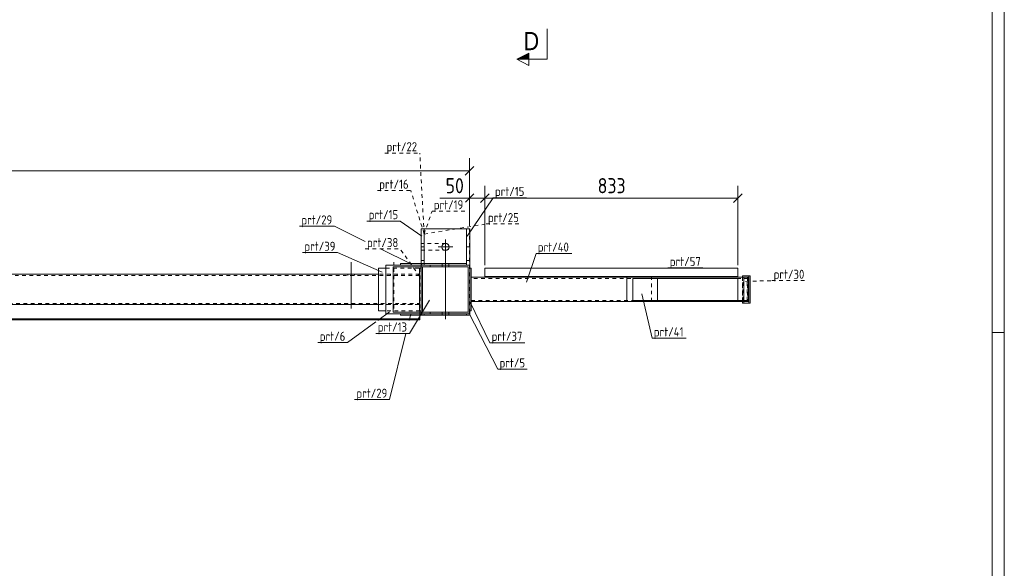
# Model space of a CAD drawing. Header units: millimetres. Extents: x 1 to 1188, y 1 to 840.
# Tile 5 of 7: x 864 to 1188, y 220 to 401. Entities that reach past the tile are written whole.
import ezdxf

# ---------------------------------------------------------------- set-up
doc = ezdxf.new("R2010")
doc.units = ezdxf.units.MM
doc.header["$LTSCALE"] = 0.6
doc.linetypes.add('XKITLINE00', pattern=[0])
doc.linetypes.add('XKITLINE02', pattern=[4, 2, -2])
for name, color, linetype, lineweight in [('Bolt', 7, 'Continuous', 0), ('DrawingSheet', 5, 'Continuous', 0), ('Part', 2, 'Continuous', 0), ('PartMark', 3, 'Continuous', 0), ('Section', 6, 'Continuous', 0), ('Z-DIMENSIONS', 1, 'Continuous', 0)]:
    doc.layers.add(name, color=color, linetype=linetype, lineweight=lineweight)
doc.styles.add('ARIAL', font='ARIAL.TTF')
doc.styles.add('ISOCPEUR', font='ISOCPEUR.TTF')

msp = doc.modelspace()

# ---------------------------------------------------------------- hatches: boundary and pattern name
at = {"layer": 'Section'}
msp.add_hatch(color=6, dxfattribs=at).paths.add_polyline_path([(1031.47, 387.99), (1027.47, 387.99), (1031.47, 389.99)], flags=17)

# ---------------------------------------------------------------- linework, layer by layer
at = {"layer": 'Bolt', "color": 4, "linetype": 'XKITLINE00', "lineweight": 0}
for p, q in [((1004, 328.59), (1004, 323.79)), ((1006.4, 326.19), (1001.6, 326.19)), ((1003.98, 302.44), (1003.98, 324.69)), ((972.98, 305.94), (972.98, 321.19)), ((1002.88, 320.19), (1002.88, 320.69)), ((1002.88, 319.69), (1002.88, 320.19)), ((1005.08, 320.19), (1005.08, 320.69)), ((1005.08, 319.69), (1005.08, 320.19)), ((971.88, 316.79), (971.88, 317.19)), ((974.08, 316.79), (974.08, 317.19)), ((971.88, 307.19), (971.88, 307.59)), ((974.08, 307.19), (974.08, 307.59)), ((1002.88, 304.19), (1002.88, 304.69)), ((1002.88, 303.69), (1002.88, 304.19)), ((1005.08, 304.19), (1005.08, 304.69)), ((1005.08, 303.69), (1005.08, 304.19))]:
    msp.add_line(p, q, dxfattribs=at)
at = {"layer": 'Bolt', "color": 4, "linetype": 'XKITLINE02', "lineweight": 0}
for p, q in [((986.98, 305.94), (986.98, 321.19)), ((985.88, 316.79), (985.88, 317.19)), ((988.08, 316.79), (988.08, 317.19)), ((985.88, 307.19), (985.88, 307.59)), ((988.08, 307.19), (988.08, 307.59))]:
    msp.add_line(p, q, dxfattribs=at)
at = {"layer": 'Bolt', "color": 4, "linetype": 'XKITLINE00', "lineweight": 0}
msp.add_circle((1004, 326.19), 1.2, dxfattribs=at)
at = {"layer": 'DrawingSheet', "color": 2, "linetype": 'XKITLINE00', "lineweight": 0}
for p, q in [((1188, 1), (1188, 840)), ((1188, 298), (1184, 298))]:
    msp.add_line(p, q, dxfattribs=at)
at = {"layer": 'DrawingSheet', "color": 3, "linetype": 'XKITLINE00', "lineweight": 0}
msp.add_line((1184, 5), (1184, 836), dxfattribs=at)
at = {"layer": 'Part', "color": 2, "linetype": 'XKITLINE00', "lineweight": 0}
for p, q in [((996.97, 332.19), (995.97, 332.19)), ((995.97, 332.19), (995.97, 320.69)), ((995.97, 332.19), (995.97, 320.69)), ((995.97, 332.19), (995.97, 332.19)), ((996.97, 332.19), (996.97, 320.69)), ((1010.97, 332.19), (996.97, 332.19)), ((1011.97, 332.19), (1010.97, 332.19)), ((1010.97, 332.19), (1010.97, 320.69)), ((1011.97, 332.19), (1011.97, 320.19)), ((995.97, 326.19), (996.97, 326.19)), ((1010.97, 326.19), (1011.97, 326.19)), ((981.98, 319.19), (981.98, 305.19)), ((984.39, 319.19), (981.98, 319.19)), ((984.39, 304.19), (984.39, 320.19)), ((984.39, 320.19), (999.01, 320.19)), ((984.39, 305.19), (984.39, 319.19)), ((999.01, 319.69), (986.79, 319.69)), ((986.79, 304.69), (986.79, 319.69)), ((1010.97, 320.69), (989.2, 320.69)), ((989.2, 320.69), (989.2, 320.19)), ((989.2, 320.19), (1010.97, 320.19)), ((996.47, 304.69), (996.47, 319.69)), ((996.47, 319.69), (996.47, 304.69)), ((999.01, 320.19), (999.01, 319.69)), ((999.01, 320.19), (1011.97, 320.19)), ((999.01, 319.69), (999.01, 320.19)), ((1011.47, 319.69), (999.01, 319.69)), ((1010.97, 320.19), (1010.97, 320.69)), ((1010.97, 320.19), (1010.97, 320.19)), ((1011.47, 319.69), (1011.47, 319.69)), ((1011.47, 304.69), (1011.47, 319.69)), ((1011.97, 320.19), (1011.97, 320.19)), ((1011.97, 304.19), (1011.97, 320.19)), ((1011.97, 305.19), (1011.97, 319.19)), ((1012.47, 319.19), (1011.97, 319.19)), ((1012.47, 319.19), (1012.47, 305.19)), ((1016.97, 316.19), (1016.97, 319.19)), ((1016.97, 319.19), (1100.28, 319.19)), ((1100.28, 319.19), (1100.28, 316.19)), ((981.98, 317.19), (75.5, 317.19)), ((1012.47, 316.19), (1063.75, 316.19)), ((1100.28, 316.49), (1016.97, 316.49)), ((1103.78, 316.19), (1063.75, 316.19)), ((1063.75, 308.19), (1063.75, 316.19)), ((1100.3, 315.79), (1065.67, 315.79)), ((1065.67, 308.59), (1065.67, 315.79)), ((1073.78, 308.59), (1073.78, 315.79)), ((1100.3, 308.59), (1100.3, 315.79)), ((1101.78, 316.69), (1101.78, 316.19)), ((1104.36, 316.69), (1101.78, 316.69)), ((1102.23, 308.19), (1102.23, 316.19)), ((1103.78, 308.19), (1103.78, 316.19)), ((1103.85, 307.69), (1103.85, 316.69)), ((1104.36, 307.69), (1104.36, 316.69)), ((1012.47, 308.19), (1063.75, 308.19)), ((1103.78, 308.19), (1063.75, 308.19)), ((1100.3, 308.59), (1065.67, 308.59)), ((1101.78, 307.69), (1101.78, 308.19)), ((981.98, 307.19), (75.5, 307.19)), ((981.98, 305.19), (984.39, 305.19)), ((1012.47, 305.19), (1011.97, 305.19)), ((1104.36, 307.69), (1101.78, 307.69)), ((995.51, 302.49), (81.54, 302.49)), ((995.51, 302.19), (81.54, 302.19)), ((999.01, 304.19), (984.39, 304.19)), ((986.79, 304.69), (999.01, 304.69)), ((1010.97, 304.19), (989.2, 304.19)), ((989.2, 304.19), (989.2, 303.69)), ((989.2, 303.69), (1010.97, 303.69)), ((995.51, 303.69), (995.51, 302.19)), ((999.01, 304.69), (999.01, 304.19)), ((999.01, 304.19), (999.01, 304.69)), ((999.01, 304.69), (1011.47, 304.69)), ((1011.97, 304.19), (999.01, 304.19)), ((1010.97, 303.69), (1010.97, 304.19)), ((1011.97, 303.69), (1010.97, 303.69)), ((1010.97, 303.69), (1010.97, 303.69)), ((1011.47, 304.69), (1011.47, 304.69)), ((1011.97, 304.19), (1011.97, 303.69)), ((1011.97, 304.19), (1011.97, 304.19))]:
    msp.add_line(p, q, dxfattribs=at)
at = {"layer": 'Part', "color": 7, "linetype": 'XKITLINE02', "lineweight": 0}
for p, q in [((1011.97, 332.19), (995.97, 332.19)), ((996.97, 332.19), (995.97, 332.19)), ((995.97, 327.29), (995.97, 332.19)), ((995.97, 332.19), (1011.94, 332.19)), ((995.97, 327.29), (995.97, 332.19)), ((995.97, 332.19), (1011.94, 332.19)), ((995.97, 327.29), (995.97, 332.19)), ((995.97, 332.19), (1011.94, 332.19)), ((995.97, 327.29), (995.97, 332.19)), ((995.97, 332.19), (1011.94, 332.19)), ((1011.97, 332.19), (1010.97, 332.19)), ((1011.94, 332.19), (1011.94, 303.69)), ((1011.94, 332.19), (1011.94, 303.69)), ((1011.94, 332.19), (1011.94, 303.69)), ((1011.94, 332.19), (1011.94, 303.69)), ((1011.97, 332.19), (1011.97, 304.19)), ((1004.07, 327.29), (995.97, 327.29)), ((1004.07, 327.29), (995.97, 327.29)), ((1004.07, 327.29), (995.97, 327.29)), ((1004.07, 327.29), (995.97, 327.29)), ((995.97, 303.69), (995.97, 325.09)), ((995.97, 325.09), (1004.07, 325.09)), ((995.97, 303.69), (995.97, 325.09)), ((995.97, 325.09), (1004.07, 325.09)), ((995.97, 303.69), (995.97, 325.09)), ((995.97, 325.09), (1004.07, 325.09)), ((995.97, 303.69), (995.97, 325.09)), ((995.97, 325.09), (1004.07, 325.09)), ((1004.07, 327.29), (1004.49, 327.2)), ((1004.07, 327.29), (1004.49, 327.2)), ((1004.07, 327.29), (1004.49, 327.2)), ((1004.07, 327.29), (1004.49, 327.2)), ((1004.49, 325.17), (1004.07, 325.09)), ((1004.49, 325.17), (1004.07, 325.09)), ((1004.49, 325.17), (1004.07, 325.09)), ((1004.49, 325.17), (1004.07, 325.09)), ((1005.09, 326.61), (1005.17, 326.19)), ((1005.09, 326.61), (1005.17, 326.19)), ((1005.09, 326.61), (1005.17, 326.19)), ((1005.09, 326.61), (1005.17, 326.19)), ((1005.17, 326.19), (1005.09, 325.77)), ((1005.17, 326.19), (1005.09, 325.77)), ((1005.17, 326.19), (1005.09, 325.77)), ((1005.17, 326.19), (1005.09, 325.77)), ((995.97, 321.69), (996.97, 321.69)), ((1010.97, 321.69), (1011.97, 321.69)), ((984.39, 319.19), (995.58, 319.19)), ((995.97, 319.19), (995.47, 319.19)), ((995.47, 319.19), (995.47, 305.19)), ((995.47, 305.19), (995.47, 319.19)), ((995.47, 305.19), (995.47, 319.19)), ((995.58, 319.19), (995.58, 305.19)), ((995.97, 320.69), (995.97, 320.19)), ((995.97, 320.69), (995.97, 303.69)), ((995.97, 304.19), (995.97, 320.19)), ((996.97, 320.19), (995.97, 320.19)), ((995.97, 320.19), (995.97, 320.19)), ((995.97, 320.19), (999.01, 320.19)), ((995.97, 320.19), (995.97, 304.19)), ((995.97, 320.19), (1011.97, 320.19)), ((995.97, 305.19), (995.97, 319.19)), ((995.97, 305.19), (995.97, 319.19)), ((996.18, 320.19), (996.18, 320.69)), ((996.47, 319.69), (999.01, 319.69)), ((1011.47, 319.69), (996.47, 319.69)), ((996.97, 320.69), (996.97, 320.19)), ((996.97, 320.19), (996.97, 320.69)), ((996.97, 320.19), (996.97, 320.69)), ((1010.97, 320.69), (1010.97, 320.19)), ((1010.97, 320.19), (1010.97, 320.69)), ((1011.97, 320.19), (1010.97, 320.19)), ((1011.97, 320.19), (1011.97, 320.19)), ((995.47, 316.79), (75.5, 316.79)), ((995.47, 317.19), (981.98, 317.19)), ((995.47, 307.19), (995.47, 317.19)), ((1012.47, 316.19), (1012.47, 308.19)), ((1103.39, 315.79), (1012.47, 315.79)), ((1100.28, 316.19), (1016.97, 316.19)), ((1063.75, 316.19), (1103.48, 316.19)), ((1071.85, 308.19), (1071.85, 316.19)), ((1103.69, 315.79), (1100.3, 315.79)), ((1101.78, 308.19), (1101.78, 316.19)), ((1101.78, 316.19), (1101.78, 308.19)), ((1101.86, 308.59), (1101.86, 315.79)), ((1102.27, 307.69), (1102.27, 316.69)), ((1103.39, 308.59), (1103.39, 315.79)), ((1103.48, 316.19), (1103.48, 308.19)), ((1103.48, 315.79), (1103.48, 316.19)), ((1103.69, 315.79), (1103.69, 308.59)), ((1012.47, 308.59), (1103.39, 308.59)), ((1103.48, 308.19), (1063.75, 308.19)), ((1103.69, 308.59), (1100.3, 308.59)), ((1103.48, 308.19), (1103.48, 308.59)), ((75.5, 307.59), (995.47, 307.59)), ((995.51, 307.19), (81.54, 307.19)), ((981.98, 307.19), (995.47, 307.19)), ((995.58, 305.19), (984.39, 305.19)), ((995.47, 305.19), (995.97, 305.19)), ((995.51, 303.69), (995.51, 307.19)), ((995.97, 304.19), (999.01, 304.19)), ((995.97, 304.19), (1011.97, 304.19)), ((995.97, 303.69), (1010.97, 303.69)), ((1011.94, 303.69), (995.97, 303.69)), ((1011.94, 303.69), (995.97, 303.69)), ((1011.94, 303.69), (995.97, 303.69)), ((1011.94, 303.69), (995.97, 303.69)), ((996.18, 303.69), (996.18, 304.19)), ((996.47, 304.69), (999.01, 304.69)), ((1011.47, 304.69), (996.47, 304.69)), ((996.97, 303.69), (996.97, 304.19)), ((996.97, 303.69), (996.97, 304.19)), ((1010.97, 303.69), (1010.97, 304.19))]:
    msp.add_line(p, q, dxfattribs=at)
for start, end in [(22.4992, 67.4975), (22.4992, 67.4975), (22.4992, 67.4975), (22.4992, 67.4975), (292.4975, 337.4992), (292.4975, 337.4992), (292.4975, 337.4992), (292.4975, 337.4992)]:
    msp.add_arc((1004.07, 326.19), 1.1, start, end, dxfattribs=at)
at = {"layer": 'PartMark', "color": 7, "linetype": 'XKITLINE02', "lineweight": 0}
for p, q in [((984.02, 357.09), (995.54, 357.09)), ((996.98, 330.43), (995.54, 357.09)), ((981.59, 344.75), (992.58, 344.75)), ((996.98, 330.43), (992.58, 344.75)), ((996.98, 330.43), (999.57, 337.99)), ((999.57, 337.99), (1010.57, 337.99)), ((996.98, 330.43), (1017.4, 333.76)), ((1017.4, 333.76), (1028.91, 333.76)), ((977.59, 325.52), (989.1, 325.52)), ((995.6, 316.36), (989.1, 325.52)), ((1102.76, 314.86), (1111.46, 315.09)), ((1111.46, 315.09), (1122.97, 315.09))]:
    msp.add_line(p, q, dxfattribs=at)
at = {"layer": 'PartMark', "color": 7, "linetype": 'XKITLINE00', "lineweight": 0}
for p, q in [((1011.2, 329.76), (1019.7, 342.38)), ((1019.7, 342.38), (1030.7, 342.38)), ((978.13, 334.73), (989.13, 334.73)), ((996.2, 329.76), (989.13, 334.73)), ((955.96, 332.99), (967.47, 332.99)), ((977.59, 328), (967.47, 332.99)), ((956.95, 324.31), (968.46, 324.31)), ((983.18, 317.91), (968.46, 324.31)), ((992.58, 320.59), (982.61, 325.52)), ((1030.7, 314.56), (1033.81, 324.05)), ((1033.81, 324.05), (1045.58, 324.05)), ((1077.27, 319.29), (1088.78, 319.29)), ((998.78, 308.65), (992.12, 297.72)), ((1012.1, 308.02), (1018.6, 294.66)), ((1068.65, 310.8), (1072.01, 296.14)), ((985.59, 304.77), (981.68, 301.92)), ((981.12, 301.51), (971.73, 294.67)), ((992.58, 304.09), (992.04, 301.92)), ((1011.7, 304.46), (1021.2, 285.91)), ((981.12, 297.72), (992.12, 297.72)), ((991, 297.72), (985.6, 275.91)), ((1072.01, 296.14), (1083.27, 296.14)), ((962.03, 294.67), (971.73, 294.67)), ((1018.6, 294.66), (1030.11, 294.66)), ((1021.2, 285.91), (1030.91, 285.91)), ((974.08, 275.91), (985.6, 275.91))]:
    msp.add_line(p, q, dxfattribs=at)
at = {"layer": 'Section', "color": 6, "linetype": 'XKITLINE00', "lineweight": 0}
for p, q in [((1037.47, 387.99), (1037.47, 397.99)), ((1027.47, 387.99), (1031.47, 389.99)), ((1031.47, 389.99), (1031.47, 385.99)), ((1031.47, 385.99), (1027.47, 387.99)), ((1037.47, 387.99), (1027.47, 387.99))]:
    msp.add_line(p, q, dxfattribs=at)
at = {"layer": 'Z-DIMENSIONS', "color": 7, "linetype": 'XKITLINE00', "lineweight": 0}
for p, q in [((1011.94, 333.19), (1011.94, 355.39)), ((75.5, 351.29), (1011.94, 351.29)), ((1013.35, 352.71), (1010.53, 349.88)), ((1013.35, 343.67), (1010.57, 340.89)), ((1011.94, 333.19), (1011.94, 346.36)), ((1018.39, 343.67), (1015.56, 340.85)), ((1018.39, 343.67), (1015.56, 340.85)), ((1016.97, 320.19), (1016.97, 346.36)), ((1016.97, 320.19), (1016.97, 346.36)), ((1101.69, 343.67), (1098.86, 340.85)), ((1100.28, 320.19), (1100.28, 346.36)), ((1011.94, 342.26), (1002.17, 342.26)), ((1011.94, 342.26), (1002.17, 342.26)), ((1011.94, 342.26), (1016.97, 342.26)), ((1016.97, 342.26), (1100.28, 342.26))]:
    msp.add_line(p, q, dxfattribs=at)
at = {"layer": 'Z-DIMENSIONS', "color": 3}
for p in [(1011.94, 351.29), (1011.94, 342.26), (1016.97, 342.26), (1016.97, 342.26), (1100.28, 342.26)]:
    msp.add_point(p, dxfattribs=at)

# ---------------------------------------------------------------- texts
at = {"layer": 'PartMark', "color": 3, "style": 'ISOCPEUR', "width": 0.85}
for s, p in [('prt/22', (984.62, 357.69)), ('prt/16', (982.19, 345.35)), ('prt/15', (1020.3, 342.98)), ('prt/19', (1000.17, 338.59)), ('prt/15', (978.73, 335.33)), ('prt/25', (1018, 334.36)), ('prt/29', (956.56, 333.59)), ('prt/39', (957.55, 324.91)), ('prt/38', (978.19, 326.12)), ('prt/40', (1034.41, 324.65)), ('prt/57', (1077.87, 319.89)), ('prt/30', (1112.06, 315.69)), ('prt/13', (981.72, 298.32)), ('prt/6', (962.63, 295.27)), ('prt/37', (1019.2, 295.26)), ('prt/41', (1072.61, 296.74)), ('prt/5', (1021.8, 286.51)), ('prt/29', (974.68, 276.51))]:
    msp.add_text(s, height=3, dxfattribs=at).set_placement(p)
at = {"layer": 'Section', "color": 6, "style": 'ARIAL', "width": 0.85}
msp.add_text('D', height=6, dxfattribs=at).set_placement((1029.7, 390.99))
at = {"layer": 'Z-DIMENSIONS', "color": 3, "style": 'ISOCPEUR', "width": 0.85}
for s, p in [('50', (1004.05, 343.86)), ('833', (1054.11, 343.86))]:
    msp.add_text(s, height=5, dxfattribs=at).set_placement(p)

doc.saveas('drawing.dxf')
